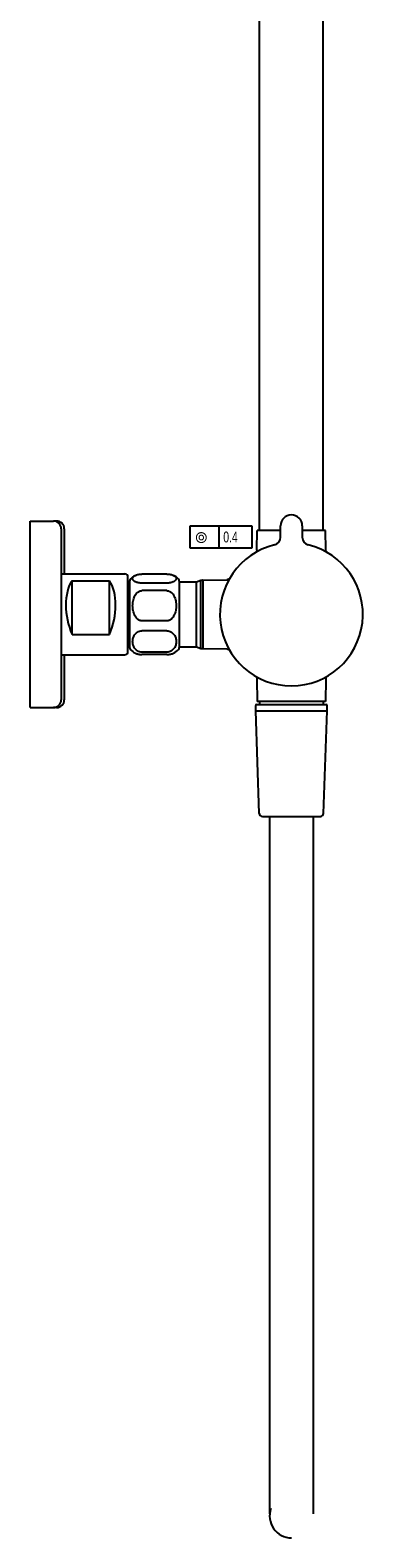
# Model space of a CAD drawing. Header units: millimetres. Extents: x -404 to 1150, y -993 to 2209.
# Tile 20 of 28: x 516 to 623, y 607 to 1092. Entities that reach past the tile are written whole.
import ezdxf

# ---------------------------------------------------------------- set-up
doc = ezdxf.new("R2010")
doc.units = ezdxf.units.MM
doc.header["$LTSCALE"] = 23.1
doc.layers.get('0').update_dxf_attribs({"linetype": 'CONTINUOUS'})
doc.layers.add('ACHSEN', color=7, linetype='CONTINUOUS')
doc.styles.get("Standard").update_dxf_attribs({"font": 'txt', "width": 0.8})
doc.styles.add('TEXTSTYLE_1', font='gdt', dxfattribs={"width": 0.8})

msp = doc.modelspace()

# ---------------------------------------------------------------- linework, layer by layer
at = {"color": 7, "linetype": 'CONTINUOUS'}
for p, q in [((515.83, 934.16), (523.33, 934.16)), ((515.83, 874.16), (515.83, 934.16)), ((525.83, 931.66), (525.83, 876.66)), ((526.83, 931.66), (526.83, 917.16)), ((596.43, 928.94), (596.43, 932.66)), ((603.43, 932.66), (603.43, 928.94)), ((525.83, 917.16), (546.33, 917.16)), ((559.83, 917.09), (551.83, 917.09)), ((529.33, 914.97), (541.33, 914.97)), ((529.33, 897.69), (529.33, 914.97)), ((541.33, 897.69), (541.33, 914.97)), ((547.33, 892.16), (547.33, 916.16)), ((547.83, 914.8), (547.83, 893.51)), ((559.83, 914.2), (551.83, 914.2)), ((559.83, 911.77), (551.83, 911.77)), ((563.83, 914.8), (563.83, 893.51)), ((559.83, 902.04), (551.83, 902.04)), ((529.33, 897.69), (541.33, 897.69)), ((559.83, 898.84), (551.83, 898.84)), ((525.83, 891.16), (546.33, 891.16)), ((526.83, 891.16), (526.83, 876.66)), ((559.83, 891.99), (551.83, 891.99)), ((559.83, 891.23), (551.83, 891.23)), ((515.83, 874.16), (523.33, 874.16)), ((588.73, 875.16), (611.13, 875.16)), ((590.58, 839.16), (609.28, 839.16)), ((592.93, 839.16), (592.93, 614.87)), ((606.93, 839.16), (606.93, 614.87))]:
    msp.add_line(p, q, dxfattribs=at)
at = {"color": 2, "linetype": 'CONTINUOUS'}
for p, q in [((587.25, 932.53), (567.21, 932.53)), ((567.21, 932.53), (567.21, 925.53)), ((576.68, 925.53), (576.68, 932.53)), ((587.25, 925.53), (587.25, 932.53)), ((567.21, 925.53), (587.25, 925.53))]:
    msp.add_line(p, q, dxfattribs=at)
at = {"color": 7, "linetype": 'CONTINUOUS'}
for points in [[(588.82, 924.86), (588.8, 924.66), (588.74, 924.49), (588.66, 924.33), (588.56, 924.2), (588.45, 924.1), (588.33, 924.02)], [(611.54, 924.02), (611.42, 924.1), (611.3, 924.2), (611.2, 924.33), (611.12, 924.49), (611.06, 924.66), (611.04, 924.86)], [(580.09, 915.79), (580.01, 915.67), (579.9, 915.56), (579.77, 915.45), (579.62, 915.37), (579.44, 915.32), (579.24, 915.29)], [(579.24, 893.02), (579.44, 893), (579.62, 892.94), (579.77, 892.86), (579.9, 892.76), (580.01, 892.65), (580.09, 892.53)], [(588.31, 884.31), (588.43, 884.23), (588.54, 884.12), (588.64, 883.99), (588.73, 883.84), (588.78, 883.66), (588.8, 883.46)], [(611.06, 883.46), (611.08, 883.66), (611.14, 883.84), (611.22, 883.99), (611.32, 884.12), (611.43, 884.23), (611.55, 884.31)]]:
    msp.add_lwpolyline(points, dxfattribs=at)
for centre, radius, start, end in [((599.93, 932.66), 3.5, 0, 180), ((523.33, 931.66), 2.5, 0, 90), ((524.33, 931.66), 2.5, 0, 90), ((599.93, 904.16), 23, 103.6091, 76.391), ((593.93, 928.94), 2.5, 283.609, 360), ((605.93, 928.94), 2.5, 180, 256.391), ((546.33, 916.16), 1, 0, 90), ((548.83, 914.8), 1, 138.5904, 180), ((562.83, 914.8), 1, 0, 41.4096), ((571.23, 914.96), 0.2, 11.25, 90), ((548.83, 893.51), 1, 180, 221.4096), ((562.83, 893.51), 1, 318.5904, 360), ((571.23, 893.36), 0.2, 270, 348.75), ((531.83, 905.13), 14, 266.4985, 273.4995), ((546.33, 892.16), 1, 270, 360), ((523.33, 876.66), 2.5, 270, 360), ((524.33, 876.66), 2.5, 270, 360), ((588.73, 874.86), 0.3, 90, 180), ((589.88, 875.96), 0.2, 90, 180), ((609.98, 875.96), 0.2, 0, 90), ((611.13, 874.86), 0.3, 0, 90), ((590.58, 840.16), 1, 182, 270), ((609.28, 840.16), 1, 270, 358), ((599.93, 614.16), 7, 160, 270)]:
    msp.add_arc(centre, radius, start, end, dxfattribs=at)
for centre, major_axis, start_param, end_param in [((534.82, 904.16), (-2.47, 12.93), 0.484232, 1.986928), ((535.85, 904.16), (2.47, 12.93), -1.986928, -0.484232)]:
    msp.add_ellipse(centre, major_axis=major_axis, ratio=0.548194, start_param=start_param, end_param=end_param, dxfattribs=at)
for points, knots in [([(551.83, 914.2), (551.62, 914.2), (551.22, 914.22), (550.66, 914.3), (550.18, 914.42), (549.79, 914.57), (549.47, 914.73), (549.23, 914.9), (549.05, 915.08), (548.93, 915.26), (548.85, 915.45), (548.82, 915.63), (548.84, 915.82), (548.91, 916.01), (549.03, 916.19), (549.2, 916.37), (549.44, 916.54), (549.62, 916.64), (549.72, 916.69)], [0, 0, 0, 0, 0.123977, 0.237365, 0.335193, 0.417409, 0.486105, 0.543838, 0.593056, 0.636004, 0.67478, 0.711409, 0.747894, 0.786241, 0.828465, 0.876654, 0.933025, 1, 1, 1, 1]), ([(549.72, 916.69), (549.85, 916.75), (550.14, 916.86), (550.63, 916.99), (551.2, 917.07), (551.62, 917.09), (551.83, 917.09)], [0, 0, 0, 0, 0.194546, 0.427795, 0.700331, 1, 1, 1, 1]), ([(559.83, 917.09), (560.05, 917.09), (560.46, 917.07), (561.04, 916.99), (561.53, 916.86), (561.81, 916.75), (561.94, 916.69)], [0, 0, 0, 0, 0.299677, 0.572207, 0.805458, 1, 1, 1, 1]), ([(561.94, 916.69), (562.04, 916.64), (562.23, 916.54), (562.46, 916.37), (562.63, 916.19), (562.75, 916.01), (562.82, 915.82), (562.84, 915.63), (562.81, 915.45), (562.74, 915.26), (562.61, 915.08), (562.43, 914.9), (562.19, 914.73), (561.88, 914.57), (561.48, 914.42), (561, 914.3), (560.44, 914.22), (560.04, 914.2), (559.83, 914.2)], [0, 0, 0, 0, 0.066963, 0.12333, 0.171518, 0.213743, 0.252092, 0.288578, 0.325206, 0.363984, 0.406933, 0.456146, 0.513873, 0.582563, 0.664773, 0.762611, 0.876023, 1, 1, 1, 1]), ([(548.83, 906.9), (548.83, 907.16), (548.86, 907.68), (548.96, 908.46), (549.15, 909.21), (549.43, 909.95), (549.83, 910.63), (550.27, 911.12), (550.69, 911.44), (551.05, 911.63), (551.43, 911.74), (551.7, 911.77), (551.83, 911.77)], [0, 0, 0, 0, 0.123918, 0.247889, 0.371983, 0.496301, 0.621007, 0.746314, 0.809446, 0.872805, 0.936371, 1, 1, 1, 1]), ([(559.83, 911.77), (559.97, 911.77), (560.23, 911.74), (560.62, 911.63), (560.97, 911.44), (561.4, 911.12), (561.84, 910.63), (562.23, 909.95), (562.51, 909.21), (562.7, 908.46), (562.81, 907.68), (562.83, 907.16), (562.83, 906.9)], [0, 0, 0, 0, 0.06365, 0.127212, 0.190555, 0.253667, 0.378965, 0.503672, 0.627998, 0.752099, 0.876076, 1, 1, 1, 1]), ([(551.83, 902.04), (551.7, 902.04), (551.43, 902.06), (551.05, 902.18), (550.69, 902.37), (550.27, 902.68), (549.83, 903.18), (549.43, 903.86), (549.15, 904.59), (548.96, 905.35), (548.86, 906.12), (548.83, 906.64), (548.83, 906.9)], [0, 0, 0, 0, 0.06365, 0.127212, 0.190555, 0.253668, 0.378966, 0.503673, 0.627998, 0.752099, 0.876076, 1, 1, 1, 1]), ([(562.83, 906.9), (562.83, 906.64), (562.81, 906.12), (562.7, 905.35), (562.51, 904.59), (562.23, 903.86), (561.84, 903.18), (561.4, 902.68), (560.97, 902.37), (560.62, 902.18), (560.23, 902.06), (559.97, 902.04), (559.83, 902.04)], [0, 0, 0, 0, 0.123918, 0.247889, 0.371983, 0.496301, 0.621007, 0.746313, 0.809446, 0.872804, 0.936371, 1, 1, 1, 1]), ([(551.83, 891.99), (551.57, 891.99), (551.06, 892.06), (550.38, 892.36), (549.85, 892.78), (549.44, 893.26), (549.16, 893.78), (548.97, 894.32), (548.86, 894.86), (548.82, 895.41), (548.86, 895.96), (548.97, 896.51), (549.16, 897.05), (549.44, 897.57), (549.85, 898.05), (550.38, 898.47), (551.06, 898.77), (551.57, 898.84), (551.83, 898.84)], [0, 0, 0, 0, 0.077758, 0.150225, 0.216332, 0.277477, 0.335322, 0.39114, 0.445819, 0.499986, 0.554152, 0.608831, 0.664651, 0.722497, 0.783644, 0.849754, 0.922236, 1, 1, 1, 1]), ([(559.83, 898.84), (560.09, 898.84), (560.6, 898.77), (561.28, 898.47), (561.82, 898.05), (562.22, 897.57), (562.51, 897.05), (562.7, 896.51), (562.81, 895.97), (562.84, 895.41), (562.81, 894.86), (562.7, 894.32), (562.51, 893.78), (562.22, 893.26), (561.82, 892.78), (561.28, 892.36), (560.6, 892.06), (560.09, 891.99), (559.83, 891.99)], [0, 0, 0, 0, 0.077758, 0.150225, 0.216331, 0.277477, 0.335321, 0.39114, 0.445818, 0.499985, 0.554151, 0.60883, 0.66465, 0.722497, 0.783644, 0.849753, 0.922236, 1, 1, 1, 1]), ([(549.72, 891.62), (549.85, 891.57), (550.14, 891.46), (550.63, 891.33), (551.2, 891.25), (551.62, 891.23), (551.83, 891.23)], [0, 0, 0, 0, 0.194546, 0.427795, 0.700331, 1, 1, 1, 1]), ([(559.83, 891.23), (560.05, 891.23), (560.46, 891.25), (561.04, 891.33), (561.53, 891.46), (561.81, 891.57), (561.94, 891.62)], [0, 0, 0, 0, 0.299677, 0.572207, 0.805458, 1, 1, 1, 1])]:
    msp.add_open_spline(points, degree=3, knots=knots, dxfattribs=at)
at = {"layer": 'ACHSEN', "color": 7, "linetype": 'CONTINUOUS'}
for p, q in [((589.68, 931.16), (589.68, 1654.16)), ((610.18, 931.16), (610.18, 1654.16)), ((524.33, 934.16), (523.33, 934.16)), ((588.82, 924.86), (588.93, 931.16)), ((596.43, 931.16), (588.93, 931.16)), ((610.93, 931.16), (603.43, 931.16)), ((611.04, 924.86), (610.93, 931.16)), ((563.83, 914.64), (569.33, 914.64)), ((569.33, 914.64), (570.77, 915.16)), ((569.33, 893.68), (569.33, 914.64)), ((570.77, 915.16), (571.23, 915.16)), ((570.77, 893.16), (570.77, 915.16)), ((571.43, 915.16), (579.24, 915.29)), ((571.43, 915.16), (571.43, 893.16)), ((547.33, 911.26), (547.83, 911.26)), ((547.33, 897.06), (547.83, 897.06)), ((563.83, 893.68), (569.33, 893.68)), ((569.33, 893.68), (570.77, 893.16)), ((570.77, 893.16), (571.23, 893.16)), ((571.43, 893.16), (579.24, 893.02)), ((588.8, 883.46), (588.93, 876.16)), ((611.06, 883.46), (610.93, 876.16)), ((524.33, 874.16), (523.33, 874.16)), ((588.43, 873.16), (588.43, 874.86)), ((588.43, 873.16), (611.43, 873.16)), ((589.59, 840.12), (588.43, 873.16)), ((610.93, 876.16), (588.93, 876.16)), ((589.68, 875.96), (589.68, 875.16)), ((610.18, 875.96), (610.18, 875.16)), ((610.28, 840.12), (611.43, 873.16)), ((611.43, 873.16), (611.43, 874.86))]:
    msp.add_line(p, q, dxfattribs=at)
for centre, start, end in [((551.83, 912.16), 114.9598, 138.5904), ((559.83, 912.16), 41.4096, 65.0402), ((551.83, 896.16), 221.4096, 245.0402), ((559.83, 896.16), 294.9598, 318.5904)]:
    msp.add_arc(centre, 5, start, end, dxfattribs=at)

# ---------------------------------------------------------------- texts
at = {"color": 5, "linetype": 'CONTINUOUS', "style": 'TEXTSTYLE_1'}
msp.add_text('r', height=3.5, dxfattribs=at).set_placement((568.96, 927.28))
at = {"color": 5, "linetype": 'CONTINUOUS', "width": 0.714286}
msp.add_text('0.4', height=3.5, dxfattribs=at).set_placement((578, 927.28))

doc.saveas('drawing.dxf')
